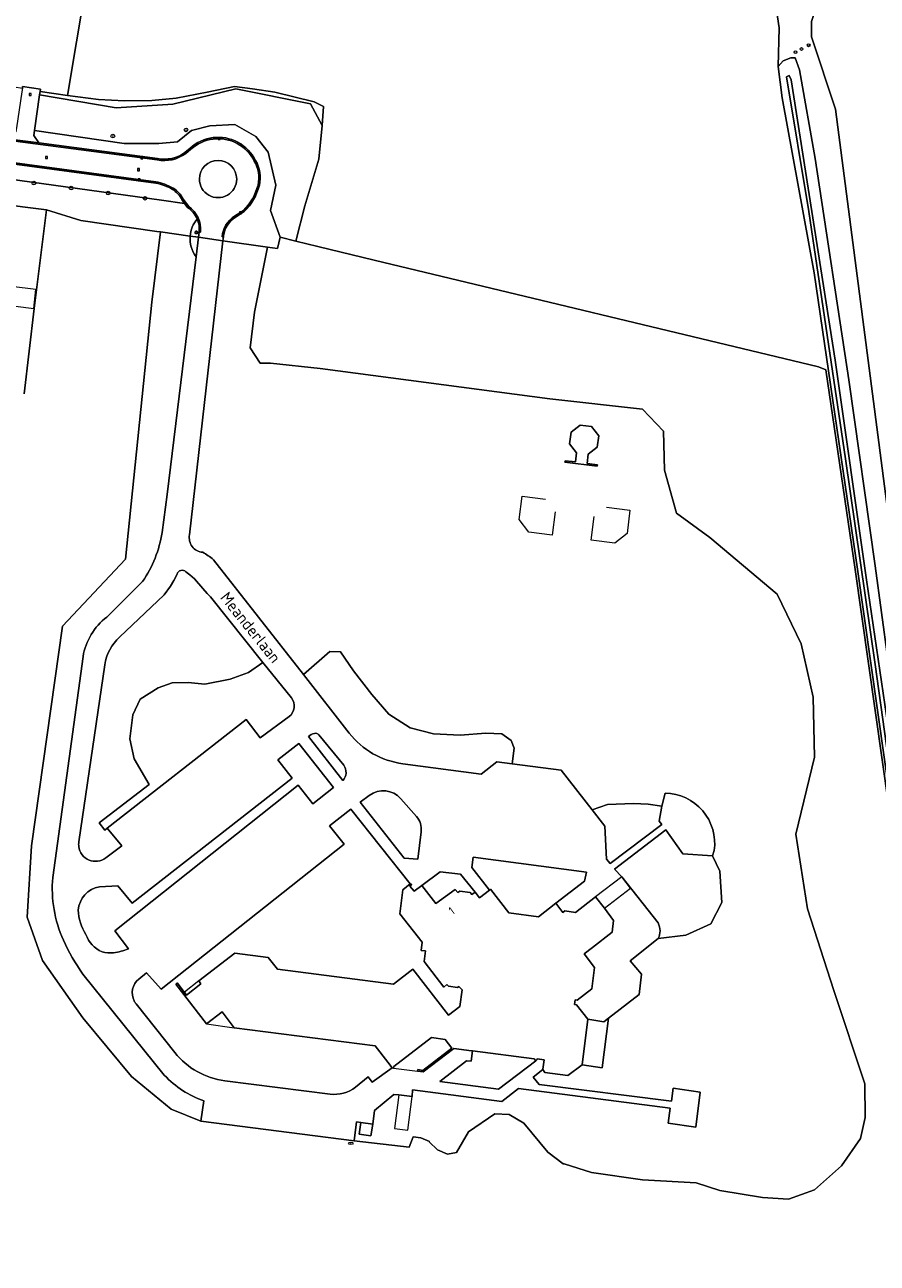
# Model space of a CAD drawing. Header units: metres. Extents: x 168032 to 180145, y 382923 to 399665.
# Tile 47 of 256: x 177672 to 177856, y 386344 to 386612. Entities that reach past the tile are written whole.
import ezdxf
from ezdxf.enums import TextEntityAlignment as Align

# ---------------------------------------------------------------- set-up
doc = ezdxf.new("R2010")
doc.units = ezdxf.units.M
doc.layers.get('0').update_dxf_attribs({"color": 8, "lineweight": 18})
for name, color, linetype, lineweight in [('B-WE-GR-BEPLANTING_CULTUUR_BOSPLANTSOEN-GV', 8, 'Continuous', 18), ('B-WE-GR-BEPLANTING_CULTUUR_HEESTERS-GV', 8, 'Continuous', 18), ('B-WE-GR-BEPLANTING_CULTUUR_VASTE PLANTENVAK-GV', 8, 'Continuous', 18), ('B-WE-GR-BOOM-S', 8, 'Continuous', 18), ('B-WE-GR-BOS_GEMENGD-GV', 8, 'Continuous', 18), ('B-WE-GR-BOUWLAND-GV', 8, 'Continuous', 18), ('B-WE-IE-TERREINAFSCHEIDING_KUNSTMATIG_MUUR-G', 8, 'IE-TERREINAFSCHEIDING-KUNSTMATIG-DICHT', 18), ('B-WE-KL-ET_LS_OV_LICHTMAST-S', 8, 'Continuous', 18), ('B-WE-KL-WATER-S', 8, 'Continuous', 18), ('B-WE-OG-BEBOUWING-GV', 8, 'Continuous', 18), ('B-WE-OG-BEBOUWING-T18', 8, 'Continuous', 18), ('B-WE-OG-BEBOUWING_LUIFEL-GV', 8, 'Continuous', 18), ('B-WE-OG-TERREIN_CULTUURSCHEIDING-GV', 8, 'Continuous', 18), ('B-WE-OG-TERREIN_ERF-GV', 8, 'Continuous', 18), ('B-WE-OG-TOPOGRAFIE-T18', 8, 'Continuous', 18), ('B-WE-OG-WATER_SLOOT-GV', 8, 'Continuous', 18), ('B-WE-OG-WEG-GV', 8, 'Continuous', 18), ('B-WE-RI-GWA_KOLK-S', 8, 'Continuous', 18), ('B-WE-RI-GWA_RIOOLPUT-S', 8, 'Continuous', 18), ('B-WE-VH-VERHARDING_ASFALT-GV', 8, 'Continuous', 18), ('B-WE-VH-VERHARDING_BETONSTRAATSTEEN-GV', 8, 'Continuous', 18), ('B-WE-VW-AFSLUITPAAL-S', 8, 'Continuous', 18)]:
    doc.layers.add(name, color=color, linetype=linetype, lineweight=lineweight)
doc.styles.add('NLCS-ISO', font='NLCS-ISO.ttf')
doc.styles.add('NLCS-ISO-M200-T18', font='NLCS-ISO.ttf', dxfattribs={"height": 0.36})
doc.linetypes.add('IE-TERREINAFSCHEIDING-KUNSTMATIG-DICHT', pattern='A,8,-1,[82,NLCS.SHX,S=0.75,R=90,X=0,Y=0],-1', length=10)

# ---------------------------------------------------------------- blocks, each defined once
blk = doc.blocks.new('SVW-AFSLUITPAAL-SO')
at = {"lineweight": 18}
blk.add_circle((0, 0), 1.5, dxfattribs=at)
at = {"lineweight": 18, "style": 'NLCS-ISO'}
blk.add_text('af', height=1.8, dxfattribs=at).set_placement((0, 0), align=Align.MIDDLE_CENTER)
blk = doc.blocks.new('SKL-ET_OV_LICHTMAST-SO')
at = {"color": 0, "linetype": 'ByBlock', "lineweight": 18}
for points in [[(-1.2, 0), (-2, 0)], [(-1.4, 1.4), (-0.9, 0.9)], [(0, 2), (0, 1.2)], [(0.9, 0.9), (1.4, 1.4)], [(2, 0), (1.2, 0)], [(-1.4, -1.4), (-0.9, -0.9)], [(0, -1.2), (0, -2)], [(0.9, -0.9), (1.4, -1.4)]]:
    blk.add_lwpolyline(points, dxfattribs=at)
blk.add_circle((0, 0), 1, dxfattribs=at)
blk = doc.blocks.new('SRI-KOLK-SO')
at = {"color": 0, "linetype": 'ByBlock', "lineweight": 18}
blk.add_lwpolyline([(-1.125, -1.125), (1.125, -1.125), (1.125, 1.125), (-1.125, 1.125)], close=True, dxfattribs=at)
at = {"color": 0, "linetype": 'ByBlock', "lineweight": 18, "style": 'NLCS-ISO'}
blk.add_text('k', height=1.5, dxfattribs=at).set_placement((0, 0), align=Align.MIDDLE_CENTER)
blk = doc.blocks.new('SKL-WATER_BRANDKRAAN_BRANDPUT-SO')
at = {"color": 0, "linetype": 'ByBlock', "lineweight": 18}
blk.add_ellipse((0, 0), major_axis=(2.5, 0), ratio=0.54, dxfattribs=at)
at = {"color": 0, "linetype": 'ByBlock', "lineweight": 18, "style": 'NLCS-ISO'}
blk.add_text('bk', height=1.5, dxfattribs=at).set_placement((0.2, 0), align=Align.MIDDLE_CENTER)
blk = doc.blocks.new('SRI-PUT_INSPECTIEPUT_RIOOLPUT-SO')
at = {"color": 0, "linetype": 'ByBlock', "lineweight": 18}
blk.add_lwpolyline([(-1.1, -1.1), (1.1, -1.1), (1.1, 1.1), (-1.1, 1.1)], close=True, dxfattribs=at)
at = {"color": 0, "linetype": 'ByBlock', "lineweight": 18, "style": 'NLCS-ISO'}
blk.add_text('r', height=1.5, dxfattribs=at).set_placement((0, 0.3), align=Align.MIDDLE_CENTER)
blk = doc.blocks.new('SGR-BOOM_01-SO')
at = {"linetype": 'ByBlock', "lineweight": 18}
h = blk.add_hatch(color=0, dxfattribs=at)
h.dxf.hatch_style = 1
edge = h.paths.add_edge_path()
edge.add_arc((0, 0), 0.25, 0, 360)
at = {"color": 0, "linetype": 'ByBlock', "lineweight": 18}
for radius in [2, 0.25]:
    blk.add_circle((0, 0), radius, dxfattribs=at)

msp = doc.modelspace()

# ---------------------------------------------------------------- linework, layer by layer
at = {"layer": 'B-WE-GR-BEPLANTING_CULTUUR_BOSPLANTSOEN-GV', "flags": 128}
msp.add_lwpolyline([(177883.331, 386610.256), (177845.787, 386618.878), (177843.004, 386615.302), (177842.177, 386612.896), (177842.183, 386609.566), (177847.394, 386593.944), (177862.643, 386476.317)], dxfattribs=at)
at = {"layer": 'B-WE-GR-BEPLANTING_CULTUUR_HEESTERS-GV', "flags": 128}
for points in [[(177733.907, 386595.135), (177717.73, 386598.335), (177704.131, 386595.046), (177691.865, 386594.246), (177675.306, 386597.07), (177674.191, 386589.347), (177693.554, 386586.513), (177701.109, 386586.513), (177705.109, 386586.868), (177708.131, 386589.357), (177712.13, 386590.335), (177717.552, 386590.602), (177722.085, 386588.024), (177724.752, 386584.646), (177726.352, 386577.536), (177725.196, 386572.025), (177727.312, 386566.238), (177730.736, 386565.409), (177732.663, 386573.002), (177735.685, 386583.135), (177736.396, 386590.424)], [(177717.73, 386598.335), (177733.907, 386595.135), (177736.396, 386590.424), (177736.677, 386594.526), (177734.682, 386595.559), (177726.17, 386597.634), (177721.333, 386598.321), (177717.479, 386598.849), (177711.524, 386597.611), (177704.865, 386596.326), (177699.555, 386595.824), (177693.641, 386595.744), (177688.026, 386596.044), (177681.354, 386596.882), (177675.403, 386597.744), (177675.306, 386597.07), (177691.865, 386594.246), (177704.131, 386595.046)]]:
    msp.add_lwpolyline(points, close=True, dxfattribs=at)
for points in [[(177706.668, 386573.562), (177701.626, 386574.261), (177650.208, 386581.39), (177649.527, 386575.692), (177656.54, 386574.599), (177665.81, 386573.544), (177676.778, 386572.142), (177684.243, 386569.843), (177700.666, 386567.503), (177701.416, 386567.396), (177707.849, 386566.479)], [(177707.31, 386572.68), (177706.668, 386573.562)]]:
    msp.add_lwpolyline(points, dxfattribs=at)
at = {"layer": 'B-WE-GR-BEPLANTING_CULTUUR_HEESTERS-GV'}
for points in [[(177709.38, 386570.168, 0.1440489), (177707.31, 386572.68)], [(177707.849, 386566.479, -0.1579457), (177709.38, 386570.168)]]:
    msp.add_lwpolyline(points, format="xyb", dxfattribs=at)
at = {"layer": 'B-WE-GR-BEPLANTING_CULTUUR_VASTE PLANTENVAK-GV', "flags": 128}
for points in [[(177729.763, 386466.551), (177723.596, 386474.249), (177720.445, 386472.061), (177716.516, 386470.644), (177711.041, 386469.549), (177707.434, 386469.871), (177703.956, 386469.807), (177700.929, 386468.712), (177697.065, 386466.265), (177695.455, 386462.915), (177694.811, 386457.698), (177695.777, 386453.383), (177698.986, 386447.866), (177688.187, 386439.548), (177689.395, 386437.971), (177689.88, 386438.42), (177719.95, 386461.89), (177723.01, 386457.92)], [(177753.821, 386452.335), (177770.75, 386450.1), (177774.18, 386452.73), (177777.508, 386452.307), (177777.896, 386455.702), (177777.252, 386457.376), (177775.255, 386458.793), (177771.777, 386458.922), (177766.238, 386458.471), (177760.506, 386458.793), (177755.418, 386460.081), (177750.845, 386463.044), (177747.109, 386467.295), (177743.18, 386472.448), (177740.346, 386476.57), (177738.092, 386476.634), (177732.339, 386471.6)], [(177732.339, 386471.6), (177742.256, 386458.939)], [(177723.01, 386457.92), (177729.249, 386462.558)], [(177733.44, 386458.25), (177740.851, 386448.71)], [(177741.11, 386452.01), (177735.71, 386458.58)], [(177734.37, 386443.67), (177738.88, 386447.21), (177731.38, 386456.67), (177726.82, 386453.2), (177729.9, 386449.22), (177695.3, 386422.19), (177692.21, 386425.94), (177688.26, 386425.68)], [(177694.499, 386412.309), (177691.56, 386416.14), (177731.24, 386447.71), (177734.37, 386443.67)], [(177746.598, 386445.486), (177744.65, 386444.04), (177754.13, 386431.89), (177757.06, 386431.66), (177757.805, 386437.62)], [(177756.788, 386440.928), (177753.423, 386444.761)], [(177756.028, 386407.867), (177763.71, 386397.9), (177766.19, 386399.82), (177766.67, 386403.38), (177765.98, 386404.15), (177765.67, 386403.93), (177763.69, 386404.21), (177763.38, 386404.54), (177762.72, 386404), (177758.43, 386409.55), (177758.71, 386411.81), (177757.81, 386411.9), (177758.03, 386413.69), (177753.21, 386419.85), (177753.87, 386425.03), (177755.42, 386426.32), (177742.59, 386442.47), (177738, 386438.9), (177741.13, 386434.94), (177701.57, 386403.53), (177698.44, 386407.06), (177696.773, 386405.736)], [(177820.792, 386432.363), (177814.404, 386432.81), (177810.728, 386437.988), (177799.616, 386429.528), (177801.17, 386427.87), (177809.044, 386417.867)], [(177809.055, 386414.511), (177815.032, 386415.205), (177820.443, 386417.681), (177822.827, 386422.266), (177822.369, 386429.052), (177820.792, 386432.363)], [(177743.64, 386382.346), (177746.335, 386384.564), (177747.184, 386383.425), (177751.512, 386386.522), (177750.584, 386387.727), (177747.833, 386391.302), (177717.387, 386395.215), (177714.775, 386398.611), (177711.408, 386396.021), (177704.769, 386404.653), (177705.067, 386404.888), (177707.094, 386402.277), (177710.199, 386404.681), (177709.728, 386405.327), (177717.543, 386411.353), (177724.733, 386410.432), (177726.733, 386407.869), (177751.835, 386404.635), (177756.028, 386407.867)], [(177696.161, 386400.393), (177704.565, 386389.825)], [(177715.381, 386383.736), (177738.132, 386380.845)]]:
    msp.add_lwpolyline(points, dxfattribs=at)
at = {"layer": 'B-WE-GR-BEPLANTING_CULTUUR_VASTE PLANTENVAK-GV'}
for points in [[(177729.249, 386462.558, 0.4247649), (177729.763, 386466.551)], [(177734.74, 386458.89, 0.1234522), (177733.44, 386458.25)], [(177735.71, 386458.58, 0.2434716), (177734.74, 386458.89)], [(177742.256, 386458.939, 0.1964404), (177753.821, 386452.335)], [(177740.851, 386448.71, 0.348225), (177741.11, 386452.01)], [(177753.423, 386444.761, 0.3898644), (177746.598, 386445.486)], [(177757.805, 386437.62, 0.2136091), (177756.788, 386440.928)], [(177688.26, 386425.68, 0.348829), (177683.675, 386420.667)], [(177683.675, 386420.667, 0.1320189), (177685.32, 386415.391)], [(177685.32, 386415.391, 0.2260008), (177688.819, 386411.66)], [(177809.044, 386417.867, -0.2493989), (177809.055, 386414.511)], [(177688.819, 386411.66, 0.108128), (177691.289, 386411.427)], [(177691.289, 386411.427, 0.073453), (177694.499, 386412.309)], [(177696.773, 386405.736, 0.3602314), (177695.771, 386400.991)], [(177695.771, 386400.991, 0.0466231), (177696.161, 386400.393)], [(177704.565, 386389.825, 0.1957368), (177715.381, 386383.736)], [(177738.132, 386380.845, 0.1987833), (177743.64, 386382.346)]]:
    msp.add_lwpolyline(points, format="xyb", dxfattribs=at)
at = {"layer": 'B-WE-GR-BEPLANTING_CULTUUR_VASTE PLANTENVAK-GV', "flags": 128}
for points in [[(177809.842, 386443.157), (177806.899, 386443.598), (177803.75, 386443.71), (177798.067, 386443.541), (177794.754, 386442.358), (177797.51, 386438.8), (177797.87, 386431.69), (177798.707, 386430.721), (177809.82, 386439.181), (177809.261, 386439.874)], [(177772.567, 386424.997), (177772.79, 386425.17), (177776.76, 386420.05), (177783.16, 386419.23), (177786.9, 386422.14), (177793.11, 386426.93), (177793.56, 386428.84), (177769.08, 386432.1), (177768.76, 386429.89)], [(177757.92, 386425.98), (177761, 386422.06), (177765.17, 386425.1), (177765.72, 386424.45), (177766.18, 386424.75), (177768.41, 386424.45), (177768.75, 386424), (177769.47, 386424.55), (177766.32, 386428.43), (177761.88, 386428.97)], [(177798.308, 386397.278), (177797.273, 386396.475), (177793.82, 386397.05), (177792.6, 386387.21), (177796.915, 386386.558)]]:
    msp.add_lwpolyline(points, close=True, dxfattribs=at)
at = {"layer": 'B-WE-GR-BOS_GEMENGD-GV', "flags": 128}
msp.add_lwpolyline([(177860.394, 386432.867), (177851.667, 386494.325), (177845.331, 386537.543), (177843.705, 386538.172), (177747.678, 386561.309), (177735.455, 386564.267), (177730.736, 386565.409), (177727.312, 386566.238), (177726.708, 386563.791), (177724.583, 386564.094), (177721.793, 386550.05), (177720.855, 386542.306), (177723.03, 386538.971), (177725.205, 386538.971), (177735.933, 386537.811), (177785.66, 386531.306), (177805.675, 386529.016), (177810.186, 386524.248), (177810.443, 386515.871), (177813.016, 386506.546), (177820.21, 386501.295), (177834.758, 386489.014), (177839.984, 386478.285), (177842.536, 386466.722), (177842.856, 386453.716), (177838.809, 386437.097), (177841.322, 386420.916), (177847.035, 386403.254), (177853.772, 386383.062), (177853.781, 386375.793), (177852.767, 386371.236), (177848.697, 386365.329), (177842.845, 386360.141), (177837.248, 386358.149), (177831.585, 386358.51), (177822.416, 386360.023), (177817.284, 386361.648), (177805.651, 386362.291), (177794.665, 386363.874), (177788.728, 386365.726), (177788.479, 386365.782), (177785.199, 386368.256), (177780, 386374.539), (177776.807, 386376.429), (177773.765, 386376.551), (177768.042, 386372.684), (177765.478, 386368.217), (177763.49, 386367.865), (177761.344, 386368.813), (177759.558, 386370.527), (177759.615, 386370.566), (177757.699, 386371.381), (177756.072, 386371.585), (177755.22, 386369.401), (177743.3, 386370.7), (177710.17, 386374.99), (177703.774, 386377.557), (177695.196, 386384.684), (177684.638, 386397.353), (177675.927, 386409.759), (177672.628, 386419.129), (177673.552, 386434.57), (177680.283, 386482.081), (177693.876, 386496.598), (177699.551, 386552.159), (177701.416, 386567.396), (177700.666, 386567.503), (177684.243, 386569.843), (177676.778, 386572.142), (177675.25, 386560.06), (177674.15, 386550.83), (177673.06, 386541.59), (177671.96, 386532.36)], dxfattribs=at)
at = {"layer": 'B-WE-GR-BOUWLAND-GV', "flags": 128}
for points in [[(177691.216, 386655.886), (177681.354, 386596.882), (177688.026, 386596.044), (177693.641, 386595.744), (177699.555, 386595.824), (177704.865, 386596.326), (177711.524, 386597.611), (177717.479, 386598.849), (177721.333, 386598.321), (177726.17, 386597.634), (177734.682, 386595.559), (177736.677, 386594.526), (177736.396, 386590.424), (177735.685, 386583.135), (177732.663, 386573.002), (177730.736, 386565.409), (177735.455, 386564.267), (177747.678, 386561.309), (177843.705, 386538.172), (177845.331, 386537.543), (177851.667, 386494.325), (177860.394, 386432.867)], [(177860.889, 386432.938), (177852.162, 386494.397), (177842.764, 386558.506), (177835.85, 386596.374), (177835.032, 386603.166), (177835.2, 386611.512), (177833.847, 386620.667)]]:
    msp.add_lwpolyline(points, dxfattribs=at)
at = {"layer": 'B-WE-IE-TERREINAFSCHEIDING_KUNSTMATIG_MUUR-G', "flags": 128}
for points in [[(177786.79, 386506.85), (177786.14, 386501.81), (177781.08, 386502.46), (177779.01, 386505.15), (177779.67, 386510.2), (177784.7, 386509.54)], [(177802.96, 386507.21), (177802.32, 386502.14), (177799.66, 386500.08), (177794.58, 386500.73), (177795.22, 386505.79)], [(177797.88, 386507.87), (177802.96, 386507.21)]]:
    msp.add_lwpolyline(points, dxfattribs=at)
at = {"layer": 'B-WE-OG-BEBOUWING-GV', "flags": 128}
for points in [[(177796.21, 386523.29), (177794.65, 386525.26), (177792.16, 386525.57), (177790.22, 386524.04), (177789.89, 386521.53), (177791.41, 386519.58), (177791.16, 386517.61), (177788.93, 386517.88), (177788.9, 386517.58), (177795.86, 386516.71), (177795.9, 386516.99), (177793.67, 386517.28), (177793.93, 386519.29), (177795.89, 386520.81)], [(177795.27, 386408.23), (177793.05, 386411.22), (177794.82, 386412.55), (177799.134, 386415.898), (177799.411, 386418.407), (177797.421, 386421.047), (177795.523, 386423.499), (177791.21, 386420.16), (177788.85, 386420.49), (177788.45, 386420.16), (177786.9, 386422.14), (177783.16, 386419.23), (177776.76, 386420.05), (177772.79, 386425.17), (177772.567, 386424.997), (177770.42, 386423.33), (177769.47, 386424.55), (177768.75, 386424), (177768.41, 386424.45), (177766.18, 386424.75), (177765.72, 386424.45), (177765.17, 386425.1), (177761, 386422.06), (177757.92, 386425.98), (177756.29, 386424.76), (177755.35, 386425.87), (177755.51, 386426.03), (177755.67, 386425.97), (177755.71, 386426.26), (177755.42, 386426.32), (177753.87, 386425.03), (177753.21, 386419.85), (177758.03, 386413.69), (177757.81, 386411.9), (177758.71, 386411.81), (177758.43, 386409.55), (177762.72, 386404), (177763.38, 386404.54), (177763.69, 386404.21), (177765.67, 386403.93), (177765.98, 386404.15), (177766.67, 386403.38), (177766.19, 386399.82), (177763.71, 386397.9), (177756.028, 386407.867), (177751.835, 386404.635), (177726.733, 386407.869), (177724.733, 386410.432), (177717.543, 386411.353), (177709.728, 386405.327), (177710.199, 386404.681), (177707.094, 386402.277), (177705.067, 386404.888), (177704.769, 386404.653), (177711.408, 386396.021), (177714.775, 386398.611), (177717.387, 386395.215), (177747.833, 386391.302), (177750.584, 386387.727), (177751.512, 386386.522), (177751.854, 386386.487), (177751.898, 386386.815), (177760.013, 386393.063), (177763.012, 386392.671), (177764.444, 386390.817), (177758.177, 386385.989), (177757.09, 386386.144), (177757.037, 386385.818), (177758.261, 386385.65), (177764.87, 386390.724), (177768.662, 386390.235), (177768.929, 386390.2), (177782.26, 386388.48), (177782.6, 386388.08), (177782.82, 386388.25), (177782.87, 386388.51), (177784.37, 386388.29), (177784.104, 386386.264), (177784.09, 386386.16), (177784.56, 386385.49), (177789.5, 386384.85), (177792.6, 386387.21), (177793.82, 386397.05), (177791.42, 386400.18), (177790.95, 386400.25), (177791.08, 386401.21), (177791.54, 386401.15), (177794.68, 386403.61)], [(177744.411, 386372.17), (177746.951, 386371.796), (177747.33, 386374.35), (177744.79, 386374.72)]]:
    msp.add_lwpolyline(points, close=True, dxfattribs=at)
at = {"layer": 'B-WE-OG-BEBOUWING_LUIFEL-GV', "flags": 128}
for points in [[(177674.022, 386550.845), (177674.515, 386554.966), (177664.482, 386556.165), (177663.993, 386552.042), (177666.078, 386551.795)], [(177795.523, 386423.499), (177797.421, 386421.047), (177803.07, 386425.43), (177801.17, 386427.87)], [(177709.728, 386405.327), (177706.616, 386402.894), (177707.094, 386402.277), (177710.199, 386404.681)], [(177711.408, 386396.021), (177717.387, 386395.215), (177714.775, 386398.611)], [(177751.854, 386386.487), (177757.037, 386385.818), (177757.09, 386386.144), (177758.177, 386385.989), (177764.444, 386390.817), (177763.012, 386392.671), (177760.013, 386393.063), (177751.898, 386386.815)], [(177755.835, 386380.354), (177752.95, 386380.707), (177752.053, 386373.396), (177754.94, 386373.048)]]:
    msp.add_lwpolyline(points, close=True, dxfattribs=at)
at = {"layer": 'B-WE-OG-TERREIN_CULTUURSCHEIDING-GV', "flags": 128}
for points in [[(177715.087, 386566.538), (177715.062, 386566.33), (177714.958, 386565.466), (177724.583, 386564.094), (177726.708, 386563.791), (177727.312, 386566.238), (177725.196, 386572.025), (177726.352, 386577.536), (177724.752, 386584.646), (177722.085, 386588.024), (177717.552, 386590.602), (177712.13, 386590.335), (177708.131, 386589.357), (177705.109, 386586.868), (177701.109, 386586.513), (177693.554, 386586.513), (177674.191, 386589.347)], [(177674.191, 386589.347), (177674.036, 386588.279), (177675.117, 386586.631), (177700.78, 386583.25)], [(177650.595, 386584.626), (177650.208, 386581.39), (177701.626, 386574.261), (177706.668, 386573.562), (177706.08, 386574.371)], [(177700.41, 386577.94), (177650.595, 386584.626)], [(177706.738, 386584.589), (177707.83, 386585.48)], [(177719.571, 386571.782), (177717.626, 386570.554)], [(177707.849, 386566.479), (177701.416, 386567.396), (177699.551, 386552.159), (177693.876, 386496.598), (177680.283, 386482.081), (177673.552, 386434.57), (177672.628, 386419.129), (177675.927, 386409.759), (177684.638, 386397.353), (177695.196, 386384.684), (177703.774, 386377.557), (177710.17, 386374.99), (177710.84, 386379.36)], [(177842.536, 386466.722), (177839.984, 386478.285), (177834.758, 386489.014), (177820.21, 386501.295), (177813.016, 386506.546), (177810.443, 386515.871), (177810.186, 386524.248), (177805.675, 386529.016), (177785.66, 386531.306), (177735.933, 386537.811), (177725.205, 386538.971), (177723.03, 386538.971), (177720.855, 386542.306), (177721.793, 386550.05), (177724.583, 386564.094), (177714.958, 386565.466), (177707.728, 386501.878)], [(177701.786, 386502.37), (177702.889, 386510.557), (177709.159, 386562.021)], [(177712.88, 386496.473), (177732.339, 386471.6), (177738.092, 386476.634), (177740.346, 386476.57), (177743.18, 386472.448), (177747.109, 386467.295), (177750.845, 386463.044), (177755.418, 386460.081), (177760.506, 386458.793), (177766.238, 386458.471), (177771.777, 386458.922), (177775.255, 386458.793), (177777.252, 386457.376), (177777.896, 386455.702), (177777.508, 386452.307), (177788.09, 386450.96), (177794.754, 386442.358), (177798.067, 386443.541), (177803.75, 386443.71), (177806.899, 386443.598), (177809.842, 386443.157), (177810.562, 386445.966)], [(177705.025, 386493.368), (177704.31, 386491.939), (177703.596, 386490.777), (177702.211, 386488.856), (177692.593, 386479.716)], [(177712.252, 386488.409), (177711.503, 386489.125), (177709.247, 386491.816), (177708.766, 386492.341), (177707.806, 386493.19), (177706.924, 386493.849)], [(177689.839, 386484.069), (177697.587, 386491.738)], [(177689.602, 386431.95), (177693.05, 386434.55), (177689.88, 386438.42), (177689.395, 386437.971), (177688.187, 386439.548), (177698.986, 386447.866), (177695.777, 386453.383), (177694.811, 386457.698), (177695.455, 386462.915), (177697.065, 386466.265), (177700.929, 386468.712), (177703.956, 386469.807), (177707.434, 386469.871), (177711.041, 386469.549), (177716.516, 386470.644), (177720.445, 386472.061), (177723.596, 386474.249), (177712.252, 386488.409)], [(177678.132, 386427.746), (177684.69, 386475.51)], [(177689.376, 386473.697), (177683.787, 386435.393)], [(177821.172, 386433.525), (177820.792, 386432.363), (177822.369, 386429.052), (177822.827, 386422.266), (177820.443, 386417.681), (177815.032, 386415.205), (177809.055, 386414.511), (177802.991, 386409.653), (177805.447, 386406.794), (177804.934, 386402.416), (177798.308, 386397.278), (177796.915, 386386.558), (177792.6, 386387.21), (177789.5, 386384.85), (177784.56, 386385.49), (177784.09, 386386.16), (177782.017, 386384.531), (177783.29, 386382.923), (177811.947, 386379.282), (177812.305, 386382.096), (177818.134, 386381.27), (177817.174, 386373.698), (177811.21, 386374.524), (177811.612, 386377.808), (177778.834, 386382.04), (177775.216, 386379.226), (177755.962, 386381.772), (177755.835, 386380.354), (177752.95, 386380.707), (177751.897, 386380.79), (177747.72, 386377.328), (177747.33, 386374.35), (177746.951, 386371.796), (177744.411, 386372.17), (177744.79, 386374.72), (177743.858, 386374.856), (177743.3, 386370.7), (177755.22, 386369.401), (177756.072, 386371.585), (177757.699, 386371.381), (177759.615, 386370.566), (177759.558, 386370.527), (177761.344, 386368.813), (177763.49, 386367.865), (177765.478, 386368.217), (177768.042, 386372.684), (177773.765, 386376.551), (177776.807, 386376.429), (177780, 386374.539), (177785.199, 386368.256), (177788.479, 386365.782), (177788.728, 386365.726), (177794.665, 386363.874), (177805.651, 386362.291), (177817.284, 386361.648), (177822.416, 386360.023), (177831.585, 386358.51), (177837.248, 386358.149), (177842.845, 386360.141), (177848.697, 386365.329), (177852.767, 386371.236), (177853.781, 386375.793), (177853.772, 386383.062), (177847.035, 386403.254), (177841.322, 386420.916), (177838.809, 386437.097), (177842.856, 386453.716), (177842.536, 386466.722)], [(177702.272, 386384.948), (177684.67, 386406.81)]]:
    msp.add_lwpolyline(points, dxfattribs=at)
at = {"layer": 'B-WE-OG-TERREIN_CULTUURSCHEIDING-GV'}
for points in [[(177707.83, 386585.48, -0.3193543), (177718.198, 386586.781)], [(177718.198, 386586.781, -0.1446396), (177721.99, 386582.871)], [(177700.78, 386583.25, 0.2049199), (177706.738, 386584.589)], [(177721.99, 386582.871, -0.1870058), (177722.83, 386577.471)], [(177704.019, 386576.601, 0.0882678), (177700.41, 386577.94)], [(177706.08, 386574.371, 0.1423813), (177704.019, 386576.601)], [(177722.83, 386577.471, -0.1313874), (177719.571, 386571.782)], [(177717.626, 386570.554, 0.2253306), (177715.087, 386566.538)], [(177709.159, 386562.021, -0.1861883), (177707.849, 386566.479)], [(177697.587, 386491.738, 0.1128586), (177701.786, 386502.37)], [(177707.728, 386501.878, 0.4530579), (177710.587, 386498.081)], [(177710.587, 386498.081, -0.0490258), (177712.88, 386496.473)], [(177706.924, 386493.849, 0.5774301), (177705.025, 386493.368)], [(177684.69, 386475.51, -0.1914425), (177689.839, 386484.069)], [(177692.593, 386479.716, 0.1748216), (177689.376, 386473.697)], [(177810.562, 386445.966, -0.4512923), (177821.172, 386433.525)], [(177683.787, 386435.393, 0.0684491), (177683.78, 386434.385)], [(177683.78, 386434.385, 0.5744633), (177689.602, 386431.95)], [(177680.441, 386414.169, -0.127073), (177678.132, 386427.746)], [(177684.67, 386406.81, -0.051046), (177680.441, 386414.169)], [(177710.84, 386379.36, -0.1190883), (177702.272, 386384.948)]]:
    msp.add_lwpolyline(points, format="xyb", dxfattribs=at)
at = {"layer": 'B-WE-OG-TERREIN_CULTUURSCHEIDING-GV', "flags": 128}
for points in [[(177788.9, 386517.58), (177788.93, 386517.88), (177791.16, 386517.61), (177791.41, 386519.58), (177789.89, 386521.53), (177790.22, 386524.04), (177792.16, 386525.57), (177794.65, 386525.26), (177796.21, 386523.29), (177795.89, 386520.81), (177793.93, 386519.29), (177793.67, 386517.28), (177795.9, 386516.99), (177795.86, 386516.71)], [(177782.6, 386388.08), (177782.26, 386388.48), (177768.929, 386390.2), (177768.604, 386387.937), (177767.61, 386388.027), (177761.87, 386383.571), (177774.557, 386381.895)]]:
    msp.add_lwpolyline(points, close=True, dxfattribs=at)
at = {"layer": 'B-WE-OG-TERREIN_ERF-GV', "flags": 128}
msp.add_lwpolyline([(177691.216, 386655.886), (177680.474, 386658.609), (177663.058, 386663.045), (177635.623, 386670.404), (177631.334, 386671.864), (177625.613, 386666.312), (177624.283, 386661.998), (177623.195, 386651.799), (177621.245, 386634.33), (177622.225, 386634.212), (177648.573, 386631.048), (177648.534, 386630.46), (177660.794, 386629.023), (177656.333, 386601.385), (177657.119, 386600.8), (177671.573, 386598.473), (177671.625, 386598.82), (177675.481, 386598.284), (177675.403, 386597.744), (177681.354, 386596.882)], close=True, dxfattribs=at)
for points in [[(177671.96, 386532.36), (177673.06, 386541.59), (177674.15, 386550.83), (177675.25, 386560.06), (177676.778, 386572.142), (177665.81, 386573.544)], [(177714.958, 386565.466), (177709.671, 386566.219), (177709.159, 386562.021), (177702.889, 386510.557), (177701.786, 386502.37)], [(177707.728, 386501.878), (177714.958, 386565.466)], [(177709.671, 386566.219), (177707.849, 386566.479)], [(177709.159, 386562.021), (177709.671, 386566.219)], [(177742.256, 386458.939), (177732.339, 386471.6), (177712.88, 386496.473)], [(177692.593, 386479.716), (177702.211, 386488.856), (177703.596, 386490.777), (177704.31, 386491.939), (177705.025, 386493.368)], [(177706.924, 386493.849), (177707.806, 386493.19), (177708.766, 386492.341), (177709.247, 386491.816), (177711.503, 386489.125), (177712.252, 386488.409)], [(177697.587, 386491.738), (177689.839, 386484.069)], [(177712.252, 386488.409), (177723.596, 386474.249), (177729.763, 386466.551)], [(177684.69, 386475.51), (177678.132, 386427.746)], [(177683.787, 386435.393), (177689.376, 386473.697)], [(177729.249, 386462.558), (177723.01, 386457.92), (177719.95, 386461.89), (177689.88, 386438.42), (177693.05, 386434.55), (177689.602, 386431.95)], [(177740.851, 386448.71), (177733.44, 386458.25)], [(177735.71, 386458.58), (177741.11, 386452.01)], [(177688.26, 386425.68), (177692.21, 386425.94), (177695.3, 386422.19), (177729.9, 386449.22), (177726.82, 386453.2), (177731.38, 386456.67), (177738.88, 386447.21)], [(177810.562, 386445.966), (177809.842, 386443.157), (177809.261, 386439.874), (177809.82, 386439.181), (177798.707, 386430.721), (177797.87, 386431.69), (177797.51, 386438.8), (177794.754, 386442.358), (177788.09, 386450.96), (177777.508, 386452.307), (177774.18, 386452.73), (177770.75, 386450.1), (177753.821, 386452.335)], [(177738.88, 386447.21), (177734.37, 386443.67), (177731.24, 386447.71), (177691.56, 386416.14), (177694.499, 386412.309)], [(177757.805, 386437.62), (177757.06, 386431.66), (177754.13, 386431.89), (177744.65, 386444.04), (177746.598, 386445.486)], [(177753.423, 386444.761), (177756.788, 386440.928)], [(177696.773, 386405.736), (177698.44, 386407.06), (177701.57, 386403.53), (177741.13, 386434.94), (177738, 386438.9), (177742.59, 386442.47), (177755.42, 386426.32), (177755.71, 386426.26), (177755.67, 386425.97), (177755.51, 386426.03), (177755.35, 386425.87), (177756.29, 386424.76), (177757.92, 386425.98), (177761.88, 386428.97), (177766.32, 386428.43), (177769.47, 386424.55), (177770.42, 386423.33), (177772.567, 386424.997), (177768.76, 386429.89), (177769.08, 386432.1), (177793.56, 386428.84), (177793.11, 386426.93), (177786.9, 386422.14), (177788.45, 386420.16), (177788.85, 386420.49), (177791.21, 386420.16), (177795.523, 386423.499), (177797.421, 386421.047), (177799.411, 386418.407), (177799.134, 386415.898), (177794.82, 386412.55), (177793.05, 386411.22), (177795.27, 386408.23), (177794.68, 386403.61), (177791.54, 386401.15), (177791.08, 386401.21), (177790.95, 386400.25), (177791.42, 386400.18), (177793.82, 386397.05), (177797.273, 386396.475), (177798.308, 386397.278), (177804.934, 386402.416), (177805.447, 386406.794), (177802.991, 386409.653), (177809.055, 386414.511)], [(177809.044, 386417.867), (177801.17, 386427.87), (177799.616, 386429.528), (177810.728, 386437.988), (177814.404, 386432.81), (177820.792, 386432.363), (177821.172, 386433.525)], [(177684.67, 386406.81), (177702.272, 386384.948)], [(177704.565, 386389.825), (177696.161, 386400.393)], [(177710.84, 386379.36), (177710.17, 386374.99), (177743.3, 386370.7), (177743.858, 386374.856), (177744.79, 386374.72), (177747.33, 386374.35), (177747.72, 386377.328), (177751.897, 386380.79), (177752.95, 386380.707), (177755.835, 386380.354), (177755.962, 386381.772), (177775.216, 386379.226), (177778.834, 386382.04), (177811.612, 386377.808), (177811.21, 386374.524), (177817.174, 386373.698), (177818.134, 386381.27), (177812.305, 386382.096), (177811.947, 386379.282), (177783.29, 386382.923), (177782.017, 386384.531), (177784.09, 386386.16), (177784.104, 386386.264), (177784.37, 386388.29), (177782.87, 386388.51), (177782.82, 386388.25), (177782.6, 386388.08), (177774.557, 386381.895), (177761.87, 386383.571), (177767.61, 386388.027), (177768.604, 386387.937), (177768.929, 386390.2), (177768.662, 386390.235), (177764.87, 386390.724), (177758.261, 386385.65), (177757.037, 386385.818), (177757.09, 386386.144), (177758.177, 386385.989), (177764.444, 386390.817), (177763.012, 386392.671), (177760.013, 386393.063), (177751.898, 386386.815), (177751.854, 386386.487), (177751.512, 386386.522), (177747.184, 386383.425), (177746.335, 386384.564), (177743.64, 386382.346)], [(177738.132, 386380.845), (177715.381, 386383.736)]]:
    msp.add_lwpolyline(points, dxfattribs=at)
at = {"layer": 'B-WE-OG-TERREIN_ERF-GV'}
for points in [[(177707.849, 386566.479, 0.1861883), (177709.159, 386562.021)], [(177701.786, 386502.37, -0.1128586), (177697.587, 386491.738)], [(177710.587, 386498.081, -0.4530579), (177707.728, 386501.878)], [(177712.88, 386496.473, 0.0490258), (177710.587, 386498.081)], [(177705.025, 386493.368, -0.5774301), (177706.924, 386493.849)], [(177689.839, 386484.069, 0.1914425), (177684.69, 386475.51)], [(177689.376, 386473.697, -0.1748216), (177692.593, 386479.716)], [(177729.763, 386466.551, -0.4247649), (177729.249, 386462.558)], [(177733.44, 386458.25, -0.1234522), (177734.74, 386458.89)], [(177734.74, 386458.89, -0.2434716), (177735.71, 386458.58)], [(177753.821, 386452.335, -0.1964404), (177742.256, 386458.939)], [(177741.11, 386452.01, -0.348225), (177740.851, 386448.71)], [(177746.598, 386445.486, -0.3898644), (177753.423, 386444.761)], [(177821.172, 386433.525, 0.4512923), (177810.562, 386445.966)], [(177756.788, 386440.928, -0.2136091), (177757.805, 386437.62)], [(177683.78, 386434.385, -0.0684491), (177683.787, 386435.393)], [(177689.602, 386431.95, -0.5744633), (177683.78, 386434.385)], [(177678.132, 386427.746, 0.127073), (177680.441, 386414.169)], [(177683.675, 386420.667, -0.348829), (177688.26, 386425.68)], [(177685.32, 386415.391, -0.1320189), (177683.675, 386420.667)], [(177688.819, 386411.66, -0.2260008), (177685.32, 386415.391)], [(177809.055, 386414.511, 0.2493989), (177809.044, 386417.867)], [(177680.441, 386414.169, 0.051046), (177684.67, 386406.81)], [(177691.289, 386411.427, -0.108128), (177688.819, 386411.66)], [(177694.499, 386412.309, -0.073453), (177691.289, 386411.427)], [(177695.771, 386400.991, -0.3602314), (177696.773, 386405.736)], [(177696.161, 386400.393, -0.0466231), (177695.771, 386400.991)], [(177715.381, 386383.736, -0.1957368), (177704.565, 386389.825)], [(177702.272, 386384.948, 0.1190883), (177710.84, 386379.36)], [(177743.64, 386382.346, -0.1987833), (177738.132, 386380.845)]]:
    msp.add_lwpolyline(points, format="xyb", dxfattribs=at)
at = {"layer": 'B-WE-OG-WATER_SLOOT-GV', "flags": 128}
for points in [[(177882.125, 386314.954), (177876.147, 386356.94), (177872.157, 386381.664), (177868.575, 386405.38), (177862.787, 386444.665), (177855.937, 386495.144), (177850.281, 386535.354), (177843.03, 386583.31), (177839.595, 386602.43), (177838.699, 386605.054), (177837.77, 386605.049), (177836.047, 386604.403), (177835.032, 386603.166), (177835.85, 386596.374), (177842.764, 386558.506), (177852.162, 386494.397), (177860.889, 386432.938), (177868.284, 386382.334), (177871.697, 386358.381), (177878.878, 386313.543)], [(177878.14, 386324.848), (177872.916, 386358.055), (177868.566, 386386.952), (177861.639, 386432.933), (177855.999, 386473.83), (177849.584, 386518.327), (177841.621, 386571.807), (177836.832, 386600.977), (177837.374, 386601.233), (177837.843, 386600.321), (177847.334, 386539.613), (177854.133, 386492.091), (177859.881, 386452.847), (177866.02, 386410.454), (177873.595, 386357.982), (177879.487, 386321.973)]]:
    msp.add_lwpolyline(points, dxfattribs=at)
msp.add_lwpolyline([(177873.595, 386357.982), (177866.02, 386410.454), (177859.881, 386452.847), (177854.133, 386492.091), (177847.334, 386539.613), (177837.843, 386600.321), (177837.374, 386601.233), (177836.832, 386600.977), (177841.621, 386571.807), (177849.584, 386518.327), (177855.999, 386473.83), (177861.639, 386432.933), (177868.566, 386386.952), (177872.916, 386358.055), (177878.14, 386324.848), (177885.021, 386280.468), (177891.21, 386244.602), (177892.142, 386244.759), (177885.854, 386280.549), (177879.487, 386321.973)], close=True, dxfattribs=at)
at = {"layer": 'B-WE-OG-WEG-GV', "flags": 128}
msp.add_lwpolyline([(177862.643, 386476.317), (177847.394, 386593.944), (177842.183, 386609.566), (177842.177, 386612.896), (177843.004, 386615.302), (177845.787, 386618.878), (177833.847, 386620.667), (177835.2, 386611.512), (177835.032, 386603.166), (177836.047, 386604.403), (177837.77, 386605.049), (177838.699, 386605.054), (177839.595, 386602.43), (177843.03, 386583.31), (177850.281, 386535.354), (177855.937, 386495.144), (177862.787, 386444.665)], dxfattribs=at)
at = {"layer": 'B-WE-VH-VERHARDING_ASFALT-GV', "flags": 128}
for points in [[(177700.726, 386582.955), (177631.591, 386592.063), (177516.266, 386605.967), (177516.288, 386606.166)], [(177515.651, 386601.25), (177515.684, 386601.548), (177549.134, 386597.798), (177595.1, 386592.267), (177648.482, 386585.212), (177700.463, 386578.235)], [(177708.033, 386585.259), (177706.913, 386584.346)], [(177706.349, 386574.505), (177707.553, 386572.856)], [(177717.466, 386570.808), (177719.358, 386571.993)], [(177710.095, 386567.369), (177709.81, 386567.361), (177709.671, 386566.219), (177714.958, 386565.466), (177715.062, 386566.33), (177714.767, 386566.361)]]:
    msp.add_lwpolyline(points, dxfattribs=at)
at = {"layer": 'B-WE-VH-VERHARDING_ASFALT-GV'}
for points in [[(177718.056, 386586.517, 0.3190861), (177708.033, 386585.259)], [(177706.913, 386584.346, -0.205097), (177700.726, 386582.955)], [(177721.724, 386582.732, 0.1453106), (177718.056, 386586.517)], [(177709.869, 386578.833, -0.9997517), (177717.923, 386578.833)], [(177722.537, 386577.535, 0.1871878), (177721.724, 386582.732)], [(177717.923, 386578.833, -1.0004966), (177709.869, 386578.833)], [(177700.463, 386578.235, -0.0881956), (177704.173, 386576.858)], [(177704.173, 386576.858, -0.142431), (177706.349, 386574.505)], [(177719.358, 386571.993, 0.1312563), (177722.537, 386577.535)], [(177707.553, 386572.856, -0.268644), (177710.095, 386567.369)], [(177714.767, 386566.361, -0.2351951), (177717.466, 386570.808)]]:
    msp.add_lwpolyline(points, format="xyb", dxfattribs=at)
at = {"layer": 'B-WE-VH-VERHARDING_BETONSTRAATSTEEN-GV', "flags": 128}
for points in [[(177561.939, 386600.896), (177540.613, 386603.47), (177539.405, 386603.624), (177531.94, 386604.481), (177530.342, 386604.682), (177529.087, 386604.824), (177516.3, 386606.272), (177516.288, 386606.166), (177516.266, 386605.967), (177631.591, 386592.063), (177700.726, 386582.955)], [(177700.463, 386578.235), (177648.482, 386585.212), (177595.1, 386592.267), (177549.134, 386597.798), (177515.684, 386601.548), (177515.651, 386601.25)], [(177515.651, 386601.25), (177527.254, 386599.949), (177527.85, 386599.883), (177537.331, 386598.82), (177541.954, 386598.301), (177549.101, 386597.5), (177569.563, 386595.082), (177571.704, 386594.829), (177595.061, 386591.97), (177648.443, 386584.915), (177650.595, 386584.626), (177700.41, 386577.94)], [(177700.78, 386583.25), (177675.117, 386586.631), (177668.217, 386587.54), (177631.63, 386592.36), (177596.462, 386596.667), (177587.009, 386597.825), (177571.527, 386599.721), (177561.939, 386600.896)], [(177707.83, 386585.48), (177706.738, 386584.589)], [(177706.913, 386584.346), (177708.033, 386585.259)], [(177706.08, 386574.371), (177706.668, 386573.562), (177707.31, 386572.68)], [(177707.553, 386572.856), (177706.349, 386574.505)], [(177719.358, 386571.993), (177717.466, 386570.808)], [(177717.626, 386570.554), (177719.571, 386571.782)], [(177707.849, 386566.479), (177709.671, 386566.219), (177709.81, 386567.361)], [(177709.81, 386567.361), (177710.095, 386567.369)], [(177714.767, 386566.361), (177715.062, 386566.33), (177715.087, 386566.538)]]:
    msp.add_lwpolyline(points, dxfattribs=at)
msp.add_lwpolyline([(177675.306, 386597.07), (177675.403, 386597.744), (177675.481, 386598.284), (177671.625, 386598.82), (177671.573, 386598.473), (177671.462, 386597.725), (177670.292, 386589.887), (177670.171, 386589.078), (177668.217, 386587.54), (177675.117, 386586.631), (177674.036, 386588.279), (177674.191, 386589.347)], close=True, dxfattribs=at)
at = {"layer": 'B-WE-VH-VERHARDING_BETONSTRAATSTEEN-GV'}
for points in [[(177718.198, 386586.781, 0.3193543), (177707.83, 386585.48)], [(177708.033, 386585.259, -0.3190861), (177718.056, 386586.517)], [(177721.99, 386582.871, 0.1446396), (177718.198, 386586.781)], [(177700.726, 386582.955, 0.205097), (177706.913, 386584.346)], [(177706.738, 386584.589, -0.2049199), (177700.78, 386583.25)], [(177718.056, 386586.517, -0.1453106), (177721.724, 386582.732)], [(177717.923, 386578.833, 0.9997517), (177709.869, 386578.833)], [(177721.724, 386582.732, -0.1871878), (177722.537, 386577.535)], [(177722.83, 386577.471, 0.1870058), (177721.99, 386582.871)], [(177709.869, 386578.833, 1.0004966), (177717.923, 386578.833)], [(177700.41, 386577.94, -0.0882678), (177704.019, 386576.601)], [(177704.173, 386576.858, 0.0881956), (177700.463, 386578.235)], [(177704.019, 386576.601, -0.1423813), (177706.08, 386574.371)], [(177706.349, 386574.505, 0.142431), (177704.173, 386576.858)], [(177722.537, 386577.535, -0.1312563), (177719.358, 386571.993)], [(177719.571, 386571.782, 0.1313874), (177722.83, 386577.471)], [(177707.31, 386572.68, -0.1440489), (177709.38, 386570.168)], [(177710.095, 386567.369, 0.268644), (177707.553, 386572.856)], [(177717.466, 386570.808, 0.2351951), (177714.767, 386566.361)], [(177709.38, 386570.168, 0.1579457), (177707.849, 386566.479)], [(177709.81, 386567.361, 0.1246554), (177709.38, 386570.168)], [(177709.38, 386570.168, -0.1246554), (177709.81, 386567.361)], [(177715.087, 386566.538, -0.2253306), (177717.626, 386570.554)]]:
    msp.add_lwpolyline(points, format="xyb", dxfattribs=at)

# ---------------------------------------------------------------- block references
at = {"layer": 'B-WE-GR-BOOM-S', "xscale": 0.2, "yscale": 0.2, "zscale": 0.2}
for p in [(177706.963, 386589.459), (177691.138, 386588.118), (177674.079, 386577.963), (177682.102, 386576.881), (177690.138, 386575.794), (177698.091, 386574.656)]:
    msp.add_blockref('SGR-BOOM_01-SO', p, dxfattribs=at)
at = {"layer": 'B-WE-KL-ET_LS_OV_LICHTMAST-S', "xscale": 0.2, "yscale": 0.2, "zscale": 0.2}
msp.add_blockref('SKL-ET_OV_LICHTMAST-SO', (177709.171, 386567.268), dxfattribs=at)
at = {"layer": 'B-WE-KL-WATER-S', "xscale": 0.2, "yscale": 0.2, "zscale": 0.2}
msp.add_blockref('SKL-WATER_BRANDKRAAN_BRANDPUT-SO', (177742.604, 386370.212), dxfattribs=at)
at = {"layer": 'B-WE-RI-GWA_KOLK-S', "xscale": 0.2, "yscale": 0.2, "zscale": 0.2}
for p in [(177673.29, 386597.122), (177714.125, 386587.581), (177697.433, 386583.45), (177696.846, 386578.666), (177718.74, 386571.529)]:
    msp.add_blockref('SRI-KOLK-SO', p, dxfattribs=at)
at = {"layer": 'B-WE-RI-GWA_RIOOLPUT-S', "xscale": 0.2, "yscale": 0.2, "zscale": 0.2}
for p in [(177676.816, 386583.507), (177696.688, 386580.857)]:
    msp.add_blockref('SRI-PUT_INSPECTIEPUT_RIOOLPUT-SO', p, dxfattribs=at)
at = {"layer": 'B-WE-VW-AFSLUITPAAL-S', "xscale": 0.2, "yscale": 0.2, "zscale": 0.2}
for p in [(177838.747, 386606.265), (177840.066, 386606.964), (177841.59, 386607.768)]:
    msp.add_blockref('SVW-AFSLUITPAAL-SO', p, dxfattribs=at)

# ---------------------------------------------------------------- texts
at = {"layer": 'B-WE-OG-BEBOUWING-T18', "style": 'NLCS-ISO-M200-T18'}
msp.add_text('1', height=1.8, rotation=36.1, dxfattribs=at).set_placement((177764.385, 386420.506), align=Align.MIDDLE)
at = {"layer": 'B-WE-OG-TOPOGRAFIE-T18', "style": 'NLCS-ISO-M200-T18'}
msp.add_text('Meanderlaan', height=2.5, rotation=308.7, dxfattribs=at).set_placement((177720.935, 386481.815), align=Align.MIDDLE)

doc.saveas('drawing.dxf')
